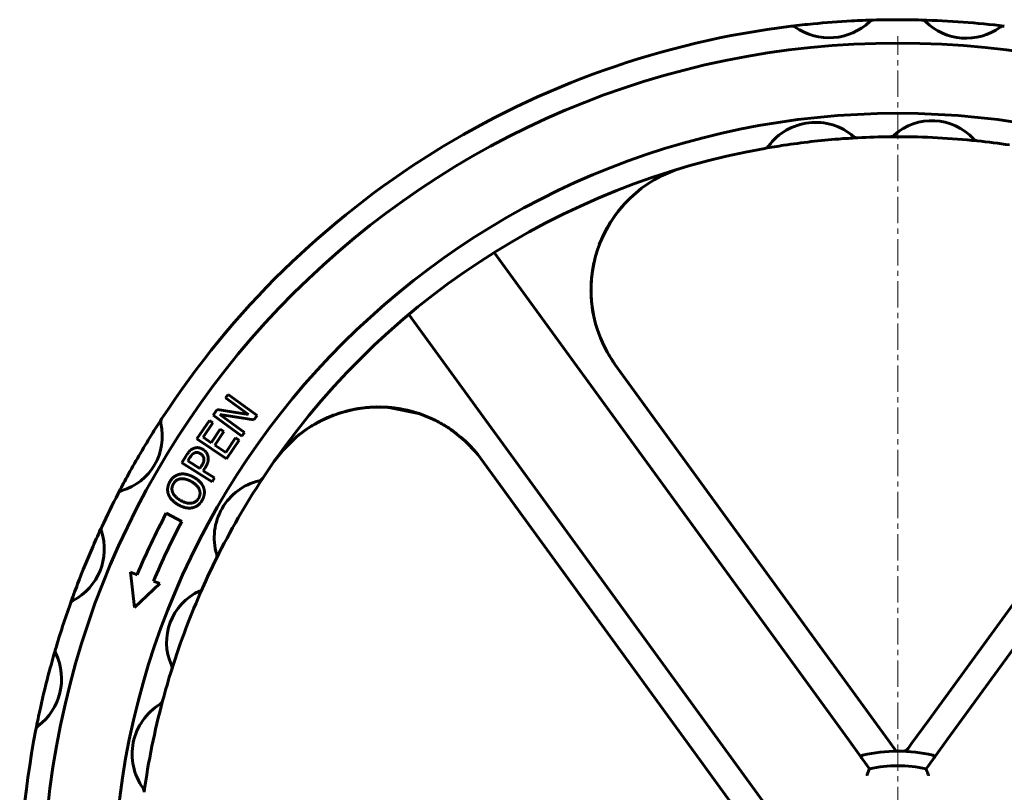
# Model space of a CAD drawing. Header units: millimetres. Extents: x -350 to 350, y -990 to 990.
# Tile 5 of 6: x -250 to 30, y 770 to 990. Entities that reach past the tile are written whole.
import ezdxf

# ---------------------------------------------------------------- set-up
doc = ezdxf.new("R2010")
doc.units = ezdxf.units.MM
doc.linetypes.add('K5LT_AXLED', pattern=[12, 7.5, -1.5, 1.5, -1.5])
doc.linetypes.add('K5LT_BASIC', pattern=[0])
doc.layers.add('Системный слой (1)', color=7, linetype='Continuous', true_color=0x6c6c6c)

# ---------------------------------------------------------------- blocks, each defined once
blk = doc.blocks.new('U3')
at = {"layer": 'Системный слой (1)', "color": 143, "linetype": 'K5LT_BASIC', "lineweight": 60, "true_color": 0x33acca}
for p, q in [((-79.74, 935.73), (-81.79, 932.8)), ((-81.79, 932.8), (-83.53, 929.69)), ((-83.53, 929.69), (-84.97, 926.43)), ((-87.34, 914.23), (-87.34, 914.06)), ((-87.34, 914.06), (-87.34, 913.98)), ((-87.34, 913.98), (-87.34, 913.93)), ((-87.34, 913.93), (-87.34, 913.88)), ((-87.34, 913.5), (-87.35, 913.35)), ((-87.35, 913.35), (-87.34, 913.03)), ((-87.34, 913.88), (-87.34, 913.83)), ((-87.34, 913.83), (-87.34, 913.8)), ((-87.34, 913.8), (-87.34, 913.74)), ((-87.34, 913.74), (-87.34, 913.65)), ((-87.34, 913.65), (-87.34, 913.64)), ((-87.34, 913.64), (-87.34, 913.62)), ((-87.34, 913.62), (-87.34, 913.58)), ((-87.34, 913.58), (-87.34, 913.5)), ((-87.34, 913.03), (-87.33, 912.55)), ((-87.33, 912.55), (-87.31, 911.94)), ((-87.31, 911.94), (-87.21, 910.45)), ((-87.21, 910.45), (-86.88, 907.79)), ((-86.88, 907.79), (-86.71, 906.74)), ((-86.71, 906.74), (-86.67, 906.57)), ((-86.67, 906.57), (-86.62, 906.3)), ((-86.62, 906.3), (-86.61, 906.26))]:
    blk.add_line(p, q, dxfattribs=at)
blk = doc.blocks.new('U9')
at = {"layer": 'Системный слой (1)', "color": 143, "linetype": 'K5LT_BASIC', "lineweight": 60, "true_color": 0x33acca}
for p, q in [((-160.52, 877.85), (-161.74, 877.38)), ((-159.91, 878.08), (-160.52, 877.85)), ((-159.6, 878.19), (-159.91, 878.08)), ((-159.45, 878.25), (-159.6, 878.19)), ((-159.29, 878.31), (-159.45, 878.25)), ((-159.18, 878.35), (-159.29, 878.31)), ((-159.1, 878.38), (-159.18, 878.35)), ((-159.05, 878.39), (-159.1, 878.38)), ((-159.02, 878.4), (-159.05, 878.39)), ((-158.98, 878.42), (-159.02, 878.4)), ((-158.94, 878.43), (-158.98, 878.42)), ((-158.9, 878.44), (-158.94, 878.43)), ((-158.85, 878.46), (-158.9, 878.44)), ((-158.82, 878.47), (-158.85, 878.46)), ((-158.81, 878.47), (-158.82, 878.47)), ((-158.8, 878.47), (-158.81, 878.47)), ((-158.79, 878.48), (-158.8, 878.47)), ((-158.76, 878.49), (-158.79, 878.48)), ((-158.74, 878.49), (-158.76, 878.49)), ((-158.73, 878.5), (-158.74, 878.49)), ((-158.68, 878.51), (-158.73, 878.5)), ((-158.35, 878.61), (-158.68, 878.51)), ((-153.66, 879.71), (-158.35, 878.61)), ((-151.28, 880.01), (-153.66, 879.71)), ((-150.09, 880.11), (-151.28, 880.01)), ((-149.51, 880.14), (-150.09, 880.11)), ((-149.18, 880.15), (-149.51, 880.14)), ((-148.92, 880.16), (-149.18, 880.15)), ((-148.39, 880.17), (-148.92, 880.16)), ((-144.87, 880.05), (-148.39, 880.17)), ((-136.42, 878.33), (-144.87, 880.05)), ((-166.93, 874.73), (-167.18, 874.58)), ((-166.82, 874.8), (-166.93, 874.73)), ((-166.61, 874.93), (-166.82, 874.8)), ((-166.17, 875.19), (-166.61, 874.93)), ((-165.2, 875.72), (-166.17, 875.19)), ((-164.11, 876.3), (-165.2, 875.72)), ((-161.74, 877.38), (-164.11, 876.3)), ((-131.26, 876.17), (-131.27, 876.17)), ((-131.24, 876.16), (-131.26, 876.17)), ((-131.23, 876.15), (-131.24, 876.16)), ((-131.22, 876.15), (-131.23, 876.15)), ((-131.21, 876.14), (-131.22, 876.15)), ((-131.22, 876.15), (-131.22, 876.15)), ((-131.2, 876.14), (-131.21, 876.14)), ((-131.21, 876.14), (-131.21, 876.14)), ((-131.21, 876.14), (-131.21, 876.14)), ((-131.21, 876.14), (-131.21, 876.14)), ((-131.21, 876.14), (-131.21, 876.14)), ((-131.19, 876.13), (-131.2, 876.14)), ((-131.18, 876.13), (-131.19, 876.13)), ((-131.14, 876.11), (-131.18, 876.13)), ((-131.1, 876.09), (-131.14, 876.11)), ((-131.07, 876.07), (-131.1, 876.09)), ((-131.02, 876.04), (-131.07, 876.07)), ((-130.99, 876.03), (-131.02, 876.04)), ((-130.94, 876.01), (-130.99, 876.03)), ((-130.85, 875.96), (-130.94, 876.01)), ((-130.65, 875.85), (-130.85, 875.96)), ((-127.04, 873.62), (-130.65, 875.85)), ((-168.94, 873.39), (-171.17, 871.66)), ((-167.78, 874.19), (-168.94, 873.39)), ((-167.18, 874.58), (-167.78, 874.19)), ((-123.24, 870.56), (-127.04, 873.62)), ((-171.17, 871.66), (-175.19, 867.71)), ((-119.89, 867.03), (-123.24, 870.56)), ((-175.19, 867.71), (-177.51, 864.73)), ((-177.52, 864.71), (-177.53, 864.71)), ((-177.53, 864.71), (-177.53, 864.71)), ((-177.51, 864.73), (-177.52, 864.72)), ((-177.52, 864.72), (-177.52, 864.72)), ((-177.52, 864.72), (-177.52, 864.71))]:
    blk.add_line(p, q, dxfattribs=at)
blk = doc.blocks.new('U11')
at = {"layer": 'Системный слой (1)', "color": 143, "linetype": 'K5LT_BASIC', "lineweight": 60, "true_color": 0x33acca}
for p, q in [((-79.49, 936.02), (-79.24, 936.31)), ((-79.24, 936.31), (-78.74, 936.9)), ((-78.74, 936.9), (-78.41, 937.29)), ((-82.3, 931.97), (-80.81, 934.29)), ((-80.81, 934.29), (-79.78, 935.69)), ((-79.78, 935.69), (-79.77, 935.69)), ((-79.77, 935.7), (-79.76, 935.71)), ((-79.77, 935.69), (-79.77, 935.7)), ((-79.77, 935.7), (-79.77, 935.7)), ((-79.77, 935.7), (-79.77, 935.7)), ((-79.77, 935.7), (-79.77, 935.7)), ((-79.77, 935.7), (-79.77, 935.7)), ((-79.77, 935.7), (-79.77, 935.7)), ((-79.76, 935.71), (-79.76, 935.72)), ((-79.76, 935.72), (-79.75, 935.72)), ((-79.76, 935.71), (-79.76, 935.71)), ((-79.75, 935.72), (-79.74, 935.74)), ((-79.74, 935.74), (-79.73, 935.75)), ((-79.74, 935.74), (-79.74, 935.74)), ((-79.73, 935.75), (-79.71, 935.77)), ((-79.71, 935.77), (-79.68, 935.8)), ((-79.68, 935.8), (-79.62, 935.88)), ((-79.62, 935.88), (-79.49, 936.02)), ((-83.12, 930.51), (-82.3, 931.97)), ((-87.18, 916.86), (-86.82, 919.6)), ((-86.82, 919.6), (-86.5, 921.25)), ((-87.29, 915.48), (-87.18, 916.86)), ((-87.34, 914.2), (-87.33, 914.42)), ((-87.34, 914.02), (-87.34, 914.2)), ((-87.34, 913.66), (-87.34, 914.02)), ((-87.33, 914.42), (-87.32, 914.79)), ((-87.32, 914.79), (-87.29, 915.48)), ((-87.31, 911.94), (-87.34, 913.66)), ((-87.16, 909.9), (-87.31, 911.94))]:
    blk.add_line(p, q, dxfattribs=at)
blk = doc.blocks.new('U18')
at = {"layer": 'Системный слой (1)', "color": 143, "linetype": 'K5LT_BASIC', "lineweight": 60, "true_color": 0x33acca}
for start, end in [(79.5947, 145.0201), (36, 79.5947)]:
    blk.add_arc((-147.82, 843.93), 36.25, start, end, dxfattribs=at)
blk = doc.blocks.new('U43')
at = {"layer": 'Системный слой (1)', "color": 30, "linetype": 'K5LT_AXLED', "lineweight": 18, "true_color": 0xff8000}
blk.add_line((0, 740.49), (0, 985.83), dxfattribs=at)

msp = doc.modelspace()

# ---------------------------------------------------------------- linework, layer by layer
at = {"layer": 'Системный слой (1)', "color": 143, "linetype": 'K5LT_BASIC', "lineweight": 60, "true_color": 0x33acca}
for p, q in [((-11.44, 956.86), (-11.39, 956.86)), ((-14.17, 785.52), (-114.91, 924.18)), ((114.91, 924.18), (14.17, 785.52)), ((-139.18, 906.54), (-38.44, 767.89)), ((-7.47, 791.81), (-80.42, 892.22)), ((82.01, 891.74), (8.74, 790.88)), ((-191.39, 882.75), (-190.65, 883.77)), ((-190.65, 883.77), (-182.43, 877.78)), ((-184.88, 878.01), (-191.39, 882.75)), ((-194.93, 877.89), (-193.8, 879.44)), ((-186.71, 871.9), (-194.93, 877.89)), ((-193.8, 879.44), (-184.88, 878.01)), ((-183.32, 876.56), (-193.06, 878.08)), ((-193.06, 878.08), (-185.97, 872.92)), ((-182.43, 877.78), (-183.32, 876.56)), ((-141.28, 879.58), (-141.28, 879.58)), ((-199.55, 871.08), (-196, 876.36)), ((-195, 875.68), (-197.79, 871.53)), ((-196, 876.36), (-195, 875.68)), ((-195.48, 869.97), (-192.88, 873.85)), ((-191.88, 873.18), (-194.48, 869.3)), ((-192.88, 873.85), (-191.88, 873.18)), ((-185.97, 872.92), (-186.71, 871.9)), ((-191.11, 865.41), (-199.55, 871.08)), ((-197.79, 871.53), (-195.48, 869.97)), ((-194.48, 869.3), (-191.35, 867.2)), ((-191.35, 867.2), (-188.56, 871.36)), ((-187.56, 870.69), (-191.11, 865.41)), ((-188.56, 871.36), (-187.56, 870.69)), ((-203.84, 864.26), (-202.49, 866.43)), ((-195.21, 858.88), (-203.84, 864.26)), ((-201.54, 865.74), (-202.13, 864.79)), ((-202.13, 864.79), (-198.69, 862.64)), ((-198.69, 862.64), (-198.21, 863.43)), ((-118.5, 865.23), (-45.22, 764.38)), ((-197.11, 863), (-197.72, 862.03)), ((-197.72, 862.03), (-194.5, 860.03)), ((-194.5, 860.03), (-195.21, 858.88)), ((-208.28, 849.92), (-203.85, 847.59)), ((-217.35, 823.02), (-218.42, 833.08)), ((-218.42, 833.08), (-216.58, 832.38)), ((-210.07, 829.9), (-217.35, 823.02)), ((-211.91, 830.6), (-210.07, 829.9)), ((-2.68, 785.21), (-7.47, 791.81)), ((8.74, 790.88), (3.95, 784.29)), ((-10.05, 779.85), (-14.17, 785.52)), ((-0.46, 782.16), (-2.68, 785.21)), ((14.17, 785.52), (10.05, 779.85)), ((2.95, 782.92), (2.88, 782.82)), ((3.95, 784.29), (2.95, 782.92)), ((-8.07, 777.12), (-10.05, 779.85)), ((10.05, 779.85), (8.07, 777.12))]:
    msp.add_line(p, q, dxfattribs=at)
for centre, radius, start, end in [((-19.57, 1002.27), 16.92, 235.2993, 313.2525), ((0, 740.49), 250, 93.0115, 95.5402), ((0, 740.49), 250, 91.5778, 93.0115), ((-6.84, 988.73), 1.67, 91.5778, 133.2525), ((0, 740.49), 250, 90, 91.5778), ((0, 740.49), 250, 88.445, 90), ((0, 740.49), 250, 83.0315, 88.445), ((6.74, 988.74), 1.67, 45.4598, 88.445), ((6.74, 988.74), 1.67, 45.4598, 88.445), ((19.46, 1001.67), 16.47, 225.4598, 306.0167), ((0, 740.49), 250, 96.9739, 146.9657), ((0, 740.49), 250, 95.5402, 96.9739), ((-30.15, 986.99), 1.67, 55.2993, 96.9739), ((-30.15, 986.99), 1.67, 55.2993, 96.9739), ((30.13, 986.99), 1.67, 83.0315, 126.0167), ((0, 740.49), 243.33, 90, 180), ((0, 740.49), 243.33, 180, 90), ((0, 740.49), 223.33, 90, 180), ((0, 740.49), 223.33, 180, 90), ((9.72, 945.64), 16.08, 42.5621, 132.0138), ((-23.39, 944.53), 16.71, 49.6168, 143.4604), ((0, 740.49), 216.67, 94.4741, 98.6031), ((0, 740.49), 216.67, 93.0143, 94.4741), ((-11.48, 958.53), 1.67, 229.6168, 273.0143), ((-11.48, 958.53), 1.67, 229.6168, 273.0143), ((0, 740.49), 216.67, 90.5662, 93.0143), ((-2.16, 958.82), 1.67, 270.5662, 312.0138), ((0, 740.49), 216.67, 90, 90.5662), ((0, 740.49), 216.67, 84.0097, 90), ((22.79, 957.64), 1.67, 222.5621, 264.0097), ((22.79, 957.64), 1.67, 222.5621, 264.0097), ((0, 740.49), 216.67, 81.5548, 84.0097), ((0, 740.49), 216.67, 100.0629, 146.5678), ((0, 740.49), 216.67, 98.6031, 100.0629), ((-38.15, 955.47), 1.67, 280.0629, 323.4604), ((-51.09, 913.53), 36.25, 106.4513, 216), ((-225.53, 871.82), 16.14, 286.4355, 13.1398), ((0, 740.49), 250, 146.9657, 148.2031), ((-208.19, 875.87), 1.67, 146.9657, 193.1398), ((0, 740.49), 250, 148.2031, 151.3722), ((0, 740.49), 250, 151.3722, 152.6096), ((-177.97, 842.99), 16.63, 103.4061, 196.7165), ((0, 740.49), 216.67, 146.5678, 153.5548), ((-182.21, 860.79), 1.67, 283.4061, 326.5678), ((0, 740.49), 250, 152.6096, 155.0315), ((-220.49, 854.74), 1.67, 106.4355, 152.6096), ((-220.49, 854.74), 1.67, 106.4355, 152.6096), ((0, 740.49), 235.27, 152.2839, 156.9879), ((0, 740.49), 230.27, 152.2839, 156.9639), ((-242.37, 839.71), 16.47, 297.4598, 18.0167), ((0, 740.49), 250, 155.0315, 156.4034), ((-225.12, 845.32), 1.67, 155.0315, 198.0167), ((0, 740.49), 250, 156.4034, 159.0732), ((-195.49, 837.73), 1.67, 333.5548, 16.7165), ((0, 740.49), 216.67, 153.5548, 156.0097), ((0, 740.49), 250, 159.0732, 160.445), ((-214.25, 831.49), 2.5, 156.9879, 159.1988), ((-192.1, 813.13), 16.08, 114.5621, 204.0138), ((0, 740.49), 216.67, 156.0097, 162.5662), ((-199.47, 829.27), 1.67, 294.5621, 336.0097), ((0, 740.49), 250, 160.445, 163.5778), ((-234.01, 823.61), 1.67, 117.4598, 160.445), ((0, 740.49), 250, 163.5778, 165.0115), ((-238.2, 810.7), 1.67, 163.5778, 205.2525), ((-255.01, 802.77), 16.92, 307.2993, 25.2525), ((0, 740.49), 250, 165.0115, 167.5402), ((0, 740.49), 216.67, 162.5662, 165.0143), ((-208.3, 805.91), 1.67, 342.5662, 24.0138), ((0, 740.49), 216.67, 165.0143, 172.0629), ((-210.91, 796.95), 1.67, 301.6168, 345.0143), ((0, 740.49), 250, 167.5402, 168.9739), ((-201.28, 781.3), 16.71, 121.6168, 215.4604), ((0, 740.49), 250, 168.9739, 218.9657), ((-243.75, 787.99), 1.67, 127.2993, 168.9739), ((0, 740.49), 41.67, 76.193, 103.807), ((1.53, 783.8), 1.67, 267.9726, 324), ((0, 740.49), 37.5, 77.5782, 102.4218), ((-216.24, 770.64), 1.67, 352.0629, 35.4604)]:
    msp.add_arc(centre, radius, start, end, dxfattribs=at)
for points, knots in [([(-37.86, 953.83), (-37.86, 953.83), (-37.85, 953.83), (-37.85, 953.83), (-37.84, 953.83), (-37.83, 953.83), (-37.82, 953.83), (-37.81, 953.84), (-37.81, 953.84), (-37.81, 953.84), (-37.81, 953.84), (-37.8, 953.84), (-37.8, 953.84), (-37.8, 953.84), (-37.8, 953.84), (-37.8, 953.84), (-37.79, 953.84), (-37.79, 953.84), (-37.79, 953.84), (-37.79, 953.84), (-37.79, 953.84), (-37.79, 953.84), (-37.79, 953.84), (-37.78, 953.84), (-37.78, 953.84), (-37.76, 953.85), (-37.75, 953.85), (-37.74, 953.85)], [0, 0, 0, 0, 3, 3, 6, 6, 9, 9, 9.512505, 9.512505, 10.199414, 10.199414, 10.639224, 10.639224, 10.920824, 10.920824, 11.202423, 11.202423, 11.358868, 11.358868, 11.609181, 11.609181, 12.078516, 12.078516, 13.017187, 13.017187, 15, 15, 15, 15]), ([(-80.42, 892.22), (-80.81, 892.75), (-81.18, 893.29), (-81.89, 894.4), (-82.23, 894.96), (-82.89, 896.11), (-83.2, 896.69), (-83.54, 897.37), (-83.59, 897.47), (-83.68, 897.66), (-83.72, 897.75), (-83.8, 897.92), (-83.84, 897.98), (-83.89, 898.11), (-83.92, 898.16), (-83.96, 898.25), (-83.98, 898.28), (-84.01, 898.35), (-84.02, 898.38), (-84.03, 898.4)], [0, 0, 0, 0, 5.32937, 5.32937, 10.658741, 10.658741, 15.988111, 15.988111, 16.84207, 16.84207, 17.693254, 17.693254, 18.318653, 18.318653, 18.778159, 18.778159, 19.115777, 19.115777, 19.351487, 19.351487, 19.351487, 19.351487]), ([(-163.83, 876.45), (-163.74, 876.5), (-163.64, 876.54), (-162.76, 876.97), (-161.96, 877.31), (-160.56, 877.88), (-159.94, 878.1), (-159.32, 878.3), (-159.31, 878.31), (-157.83, 878.7), (-156.37, 879.18), (-153.32, 879.78), (-151.76, 879.99), (-149.28, 880.16), (-148.37, 880.17), (-146.79, 880.17), (-146.12, 880.14), (-145.13, 880.08), (-144.8, 880.05), (-144, 879.98), (-143.53, 879.93), (-142.87, 879.84), (-142.67, 879.81), (-142.4, 879.77), (-142.32, 879.76), (-142.21, 879.74), (-142.18, 879.74), (-142.13, 879.73), (-142.12, 879.73), (-142.09, 879.72), (-142.08, 879.72), (-142.05, 879.72), (-142.04, 879.72), (-142, 879.71), (-141.98, 879.71), (-141.9, 879.69), (-141.86, 879.69), (-141.71, 879.66), (-141.61, 879.64), (-141.44, 879.61), (-141.36, 879.6), (-141.28, 879.58)], [14.92524, 14.92524, 14.92524, 14.92524, 15.192718, 15.192718, 17.32272, 17.32272, 18.921895, 18.921895, 18.938659, 18.938659, 22.712233, 22.712233, 26.59438, 26.59438, 28.852808, 28.852808, 30.508585, 30.508585, 31.33392, 31.33392, 32.508965, 32.508965, 32.992576, 32.992576, 33.191615, 33.191615, 33.273533, 33.273533, 33.307248, 33.307248, 33.340963, 33.340963, 33.372765, 33.372765, 33.435412, 33.435412, 33.560229, 33.560229, 33.809624, 33.809624, 34, 34, 34, 34]), ([(-133.49, 877.22), (-133.47, 877.21), (-133.45, 877.2), (-133.41, 877.18), (-133.39, 877.17), (-133.34, 877.15), (-133.32, 877.14), (-133.28, 877.13), (-133.26, 877.12), (-133.23, 877.1), (-133.21, 877.1), (-133.18, 877.08), (-133.16, 877.07), (-133.13, 877.06), (-133.12, 877.05), (-133.09, 877.04), (-133.08, 877.04), (-133.06, 877.03), (-133.05, 877.02), (-133.02, 877.01), (-133.01, 877.01), (-132.99, 877), (-132.99, 877), (-132.97, 876.99), (-132.97, 876.99), (-132.95, 876.98), (-132.94, 876.97), (-132.9, 876.96), (-132.88, 876.95), (-132.8, 876.91), (-132.75, 876.89), (-132.61, 876.82), (-132.51, 876.78), (-132.22, 876.64), (-132.02, 876.55), (-131.45, 876.27), (-131.07, 876.07), (-130.68, 875.86), (-130.66, 875.85), (-130.08, 875.51), (-129.49, 875.19), (-128.78, 874.77), (-128.64, 874.68), (-127.5, 873.96), (-126.53, 873.29), (-125.6, 872.57)], [10.289624, 10.289624, 10.289624, 10.289624, 10.411761, 10.411761, 10.56271, 10.56271, 10.699936, 10.699936, 10.824686, 10.824686, 10.938096, 10.938096, 11.041196, 11.041196, 11.134923, 11.134923, 11.22013, 11.22013, 11.29759, 11.29759, 11.375051, 11.375051, 11.414081, 11.414081, 11.456114, 11.456114, 11.538979, 11.538979, 11.704108, 11.704108, 12.033165, 12.033165, 12.688878, 12.688878, 13.9955, 13.9955, 16.599137, 16.599137, 16.703649, 16.703649, 20.763523, 20.763523, 21.787195, 21.787195, 29, 29, 29, 29]), ([(-9.94, 780.96), (-10.09, 780.92), (-10.21, 780.88), (-10.38, 780.79), (-10.43, 780.75), (-10.48, 780.63), (-10.48, 780.57), (-10.44, 780.42), (-10.39, 780.33), (-10.31, 780.2), (-10.28, 780.17), (-10.26, 780.13)], [0.0004272, 0.0004272, 0.0004272, 0.0004272, 0.0325288, 0.0325288, 0.0584442, 0.0584442, 0.0830516, 0.0830516, 0.1109416, 0.1109416, 0.1215451, 0.1215451, 0.1215451, 0.1215451]), ([(10.26, 780.13), (10.28, 780.17), (10.31, 780.21), (10.4, 780.34), (10.45, 780.44), (10.48, 780.59), (10.48, 780.66), (10.41, 780.76), (10.36, 780.8), (10.2, 780.89), (10.08, 780.92), (9.94, 780.96)], [0.2612098, 0.2612098, 0.2612098, 0.2612098, 0.2721336, 0.2721336, 0.3027367, 0.3027367, 0.3276386, 0.3276386, 0.3516523, 0.3516523, 0.3825611, 0.3825611, 0.3825611, 0.3825611]), ([(-8.76, 775.24), (-8.76, 775.24), (-8.76, 775.25), (-8.7, 775.41), (-8.64, 775.58), (-8.52, 775.89), (-8.47, 776.04), (-8.34, 776.39), (-8.27, 776.57), (-8.17, 776.85), (-8.13, 776.95), (-8.08, 777.08), (-8.07, 777.12), (-8.07, 777.12)], [-0.0005397, -0.0005397, -0.0005397, -0.0005397, 0, 0, 0.0314048, 0.0314048, 0.0621135, 0.0621135, 0.1044772, 0.1044772, 0.1403771, 0.1403771, 0.1735591, 0.1735591, 0.1735591, 0.1735591]), ([(8.07, 777.12), (8.07, 777.12), (8.08, 777.08), (8.13, 776.95), (8.17, 776.85), (8.27, 776.57), (8.34, 776.39), (8.47, 776.04), (8.52, 775.89), (8.64, 775.58), (8.7, 775.41), (8.76, 775.25), (8.76, 775.24), (8.76, 775.24)], [0, 0, 0, 0, 0.0329948, 0.0329948, 0.0686923, 0.0686923, 0.1108171, 0.1108171, 0.1413526, 0.1413526, 0.1725803, 0.1725803, 0.173117, 0.173117, 0.173117, 0.173117])]:
    msp.add_open_spline(points, degree=3, knots=knots, dxfattribs=at)
for points in [[(-202.49, 866.43), (-202.01, 867.2), (-201.09, 868.12), (-200.54, 868.35)], [(-200.25, 867.07), (-200.61, 866.91), (-201.21, 866.28), (-201.54, 865.74)], [(-200.54, 868.35), (-199.91, 868.63), (-198.56, 868.54), (-197.84, 868.09)], [(-198.55, 866.87), (-199, 867.15), (-199.85, 867.26), (-200.25, 867.07)], [(-197.58, 865.59), (-197.67, 866.01), (-198.14, 866.62), (-198.55, 866.87)], [(-197.84, 868.09), (-197.28, 867.74), (-196.52, 866.72), (-196.4, 866.14)], [(-198.21, 863.43), (-197.77, 864.12), (-197.46, 865.12), (-197.58, 865.59)], [(-196.4, 866.14), (-196.23, 865.42), (-196.53, 863.93), (-197.11, 863)], [(-207.25, 858.87), (-206.73, 859.77), (-205.28, 860.85), (-204.43, 861.03)], [(-204.43, 861.03), (-203.55, 861.2), (-201.52, 860.77), (-200.42, 860.15)], [(-207.68, 855.34), (-207.97, 856.19), (-207.75, 857.98), (-207.25, 858.87)], [(-206.23, 858.29), (-206.59, 857.66), (-206.7, 856.45), (-206.43, 855.81)], [(-204.2, 859.72), (-204.85, 859.63), (-205.88, 858.91), (-206.23, 858.29)], [(-201.12, 858.92), (-201.99, 859.42), (-203.56, 859.81), (-204.2, 859.72)], [(-199.06, 854.2), (-198.36, 855.42), (-199.38, 857.93), (-201.12, 858.92)], [(-200.42, 860.15), (-199.34, 859.53), (-197.92, 858), (-197.62, 857.15)], [(-204.87, 852.34), (-205.98, 852.97), (-207.36, 854.49), (-207.68, 855.34)], [(-206.43, 855.81), (-206.18, 855.2), (-205.03, 854.05), (-204.18, 853.56)], [(-197.62, 857.15), (-197.32, 856.25), (-197.55, 854.48), (-198.05, 853.61)], [(-200.88, 851.45), (-201.75, 851.28), (-203.79, 851.72), (-204.87, 852.34)], [(-204.18, 853.56), (-202.44, 852.57), (-199.76, 852.98), (-199.06, 854.2)], [(-198.05, 853.61), (-198.56, 852.72), (-199.98, 851.63), (-200.88, 851.45)]]:
    msp.add_open_spline(points, degree=2, dxfattribs=at)

# ---------------------------------------------------------------- block references
at = {"layer": 'Системный слой (1)'}
for name in ['U43', 'U11', 'U3', 'U18', 'U9']:
    msp.add_blockref(name, (0, 0), dxfattribs=at)

doc.saveas('drawing.dxf')
